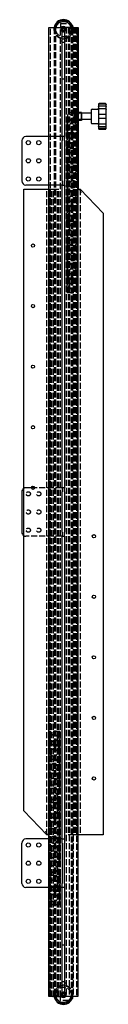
# Model space of a CAD drawing. Header units: millimetres. Extents: x -52 to 53, y -10 to 1210.
import ezdxf

# ---------------------------------------------------------------- set-up
doc = ezdxf.new("R2010")
doc.units = ezdxf.units.MM
doc.header["$LTSCALE"] = 50
doc.linetypes.add('ALLCAD_Strich', pattern=[0.2, 0.15, -0.05])
doc.layers.add('BESCH_KONT_sich_schn_grun_2d', color=10, linetype='Continuous')

msp = doc.modelspace()

# ---------------------------------------------------------------- linework, layer by layer
at = {"layer": 'BESCH_KONT_sich_schn_grun_2d', "linetype": 'Continuous'}
for p, q in [((-18, 1200), (-8, 1200)), ((-18, 5), (-18, 1200)), ((-8, 1200), (-3.5, 1200)), ((-3.5, 1200), (-1.5, 1200)), ((-1.5, 1065), (-1.5, 1200)), ((-1.5, 1196.5), (1.5, 1196.5)), ((1.5, 1200), (1.5, 1065)), ((3.5, 1200), (1.5, 1200)), ((8, 1200), (3.5, 1200)), ((13, 1200), (8, 1200)), ((13, 1200), (14.8, 1200)), ((14.8, 1200), (15.8, 1200)), ((15.8, 1200), (16, 1200)), ((16, 1200), (17.5, 1200)), ((17.5, 1200), (17.5, 1197.2)), ((17.5, 1200), (18.2, 1200)), ((18.2, 1200), (18.2, 1000)), ((18, 1195), (18, 0)), ((-1.5, 1136.3), (1.5, 1136.3)), ((34.4, 1098), (34.4, 1090)), ((35.4, 1099), (42.4, 1099)), ((43.4, 1104.7), (43.4, 1102.4)), ((43.4, 1102.4), (43.4, 1098.4)), ((43.4, 1098.4), (43.4, 1092.9)), ((51.9, 1105.8), (44.4, 1105.8)), ((44.4, 1103), (51.9, 1103)), ((51.9, 1099.3), (44.4, 1099.3)), ((52.9, 1102.4), (52.9, 1104.7)), ((52.9, 1098.4), (52.9, 1102.4)), ((52.9, 1092.9), (52.9, 1098.4)), ((22.2, 1095), (18.2, 1095)), ((22.2, 1095), (22.2, 1085)), ((22.4, 1094.8), (22.2, 1095)), ((22.4, 1085.2), (22.4, 1094.8)), ((34.4, 1094), (22.4, 1094)), ((34.4, 1086), (22.4, 1086)), ((34.4, 1090), (34.4, 1082)), ((43.4, 1092.9), (43.4, 1087.1)), ((43.4, 1087.1), (43.4, 1081.6)), ((44.4, 1092.7), (51.9, 1092.7)), ((51.9, 1087.3), (44.4, 1087.3)), ((52.9, 1087.1), (52.9, 1092.9)), ((52.9, 1081.6), (52.9, 1087.1)), ((18, 1083.5), (18, 1072.5)), ((22.2, 1085), (18.2, 1085)), ((22.4, 1085.2), (22.2, 1085)), ((35.4, 1081), (42.4, 1081)), ((43.4, 1081.6), (43.4, 1077.6)), ((43.4, 1077.6), (43.4, 1075.3)), ((44.4, 1080.7), (51.9, 1080.7)), ((51.9, 1077), (44.4, 1077)), ((44.4, 1074.2), (51.9, 1074.2)), ((52.9, 1077.6), (52.9, 1081.6)), ((52.9, 1075.3), (52.9, 1077.6)), ((-18, 1065), (-46.5, 1065)), ((-1.5, 1065), (-1.5, 1060)), ((1.5, 1065), (-1.5, 1065)), ((1.5, 1060), (1.5, 1065)), ((18, 1065.5), (18, 1054.5)), ((-51.5, 1060), (-51.5, 1010)), ((-1.5, 1010), (-1.5, 1060)), ((1.5, 1060), (1.5, 1010)), ((18, 1047.5), (18, 1036.5)), ((18, 1029.5), (18, 1018.5)), ((-49.2, 233.5), (-49.2, 1000)), ((-49.2, 1000), (-21.7, 1000)), ((-18, 1005), (-46.5, 1005)), ((-21.7, 1000), (-18.2, 1000)), ((-18.2, 1000), (-18, 1000)), ((-18.2, 1000), (-18.2, 200)), ((-1.5, 1010), (-1.5, 1005)), ((-1.5, 630), (-1.5, 1005)), ((-1.5, 1005), (1.5, 1005)), ((1.5, 1005), (1.5, 1010)), ((1.5, 1005), (1.5, 630)), ((18, 1011.5), (18, 1000.5)), ((18.2, 1000), (19.7, 1000)), ((18.2, 200), (18.2, 1000)), ((19.7, 1000), (20.7, 1000)), ((20.7, 1000), (49.2, 970)), ((18, 993.5), (18, 982.5)), ((18, 975.5), (18, 964.5)), ((49.2, 970), (49.2, 966.5)), ((49.2, 966.5), (49.2, 200)), ((18, 957.5), (18, 946.5)), ((18, 939.5), (18, 928.5)), ((18, 921.5), (18, 910.5)), ((18, 903.5), (18, 892.5)), ((18, 885.5), (18, 874.5)), ((-51.5, 625), (-51.5, 575)), ((-35.7, 630), (-39.7, 630)), ((-1.5, 630), (-1.5, 625)), ((1.5, 630), (-1.5, 630)), ((-1.5, 575), (-1.5, 625)), ((1.5, 625), (1.5, 630)), ((1.5, 625), (1.5, 575)), ((-1.5, 575), (-1.5, 570)), ((1.5, 570), (1.5, 575)), ((-1.5, 195), (-1.5, 570)), ((-1.5, 570), (1.5, 570)), ((1.5, 570), (1.5, 195)), ((-18, 314.5), (-18, 325.5)), ((-18, 296.5), (-18, 307.5)), ((-18, 278.5), (-18, 289.5)), ((-18, 260.5), (-18, 271.5)), ((-18, 242.5), (-18, 253.5)), ((-49.2, 230), (-49.2, 233.5)), ((-18, 224.5), (-18, 235.5)), ((-20.7, 200), (-49.2, 230)), ((-18, 206.5), (-18, 217.5)), ((-19.7, 200), (-20.7, 200)), ((-18.2, 200), (-19.7, 200)), ((-18.2, 0), (-18.2, 200)), ((-18, 188.5), (-18, 199.5)), ((18.2, 200), (18, 200)), ((21.7, 200), (18.2, 200)), ((49.2, 200), (21.7, 200)), ((-51.5, 140), (-51.5, 190)), ((-18.2, 195), (-46.5, 195)), ((-1.5, 195), (1.5, 195)), ((-1.5, 190), (-1.5, 195)), ((-1.5, 190), (-1.5, 140)), ((1.5, 195), (1.5, 190)), ((1.5, 140), (1.5, 190)), ((-18, 170.5), (-18, 181.5)), ((-18, 152.5), (-18, 163.5)), ((-18.2, 135), (-46.5, 135)), ((-18, 134.5), (-18, 145.5)), ((-1.5, 135), (-1.5, 140)), ((-1.5, 0), (-1.5, 135)), ((1.5, 135), (-1.5, 135)), ((1.5, 140), (1.5, 135)), ((1.5, 135), (1.5, 0)), ((-18, 116.5), (-18, 127.5)), ((1.5, 63.7), (-1.5, 63.7)), ((-17.5, 0), (-18.2, 0)), ((-17.5, 0), (-17.5, 2.8)), ((-16, 0), (-17.5, 0)), ((-15.8, 0), (-16, 0)), ((-14.8, 0), (-15.8, 0)), ((-13, 0), (-14.8, 0)), ((-13, 0), (-8, 0)), ((-8, 0), (-3.5, 0)), ((-3.5, 0), (-1.5, 0)), ((1.5, 3.5), (-1.5, 3.5)), ((3.5, 0), (1.5, 0)), ((8, 0), (3.5, 0)), ((18, 0), (8, 0))]:
    msp.add_line(p, q, dxfattribs=at)
at = {"layer": 'BESCH_KONT_sich_schn_grun_2d', "linetype": 'ALLCAD_Strich'}
for p, q in [((-16, 1), (-16, 1200)), ((-11.1, 1198), (-9.6, 1198)), ((-9.6, 1198), (-11.1, 1198)), ((-11.1, 2), (-11.1, 1198)), ((-9.6, 2), (-9.6, 1198)), ((-3.5, 1205), (-3.5, 1200)), ((-3.5, 1205), (6.9, 1205)), ((-3.5, 0), (-3.5, 1200)), ((-1.5, 1200), (1.5, 1200)), ((3.5, 1200), (3.5, 0)), ((5.7, 1200), (5.7, 200)), ((6.9, 1200), (6.9, 0)), ((7.5, 1200), (7.5, 200)), ((9.6, 1198), (11.1, 1198)), ((9.6, 1198), (11.1, 1198)), ((9.6, 1198), (9.6, 2)), ((11.1, 1198), (11.1, 2)), ((11.9, 1200), (11.9, 0)), ((12.5, 1200), (12.5, 200)), ((14.2, 1200), (14.2, 200)), ((15.8, 1200), (15.8, 200)), ((16, 1199), (16, 0)), ((16.4, 1200), (16.4, 200)), ((17.5, 1197.2), (17.5, 200)), ((-1.5, 1183), (-3.5, 1183)), ((3.5, 1183), (1.5, 1183)), ((1.5, 1181.5), (-1.5, 1181.5)), ((51.9, 1105), (44.4, 1105)), ((4.2, 1086), (4.2, 1086.1)), ((4.2, 1086.1), (5, 1086.1)), ((4.2, 1086), (4.2, 1070)), ((5.3, 1086), (4.2, 1086)), ((5.1, 1086.1), (5, 1086.1)), ((5, 1086.1), (5, 1086)), ((5, 1086), (5, 1070)), ((5.8, 1086.1), (5.1, 1086.1)), ((5.1, 871.9), (5.1, 1086.1)), ((15.5, 1086), (5.3, 1086)), ((5.4, 1085), (5.4, 1095)), ((5.4, 1095), (14.4, 1095)), ((5.4, 1093.4), (6.8, 1093.4)), ((5.4, 1086.6), (22.2, 1086.6)), ((5.8, 871.9), (5.8, 1086.1)), ((6.8, 1093.4), (6.8, 1095)), ((12, 1093.4), (12, 1095)), ((12, 1093.4), (22.2, 1093.4)), ((14.4, 1090), (14.4, 1095)), ((18.2, 1095), (14.4, 1095)), ((14.4, 1085), (14.4, 1090)), ((15.6, 1086), (15.5, 1086)), ((16.4, 1095), (18, 1095)), ((17.4, 1093), (18.4, 1094)), ((17.4, 1087), (17.4, 1093)), ((17.4, 1087), (18.4, 1086)), ((18, 1095), (18.2, 1095.2)), ((18, 1095), (18, 1091.7)), ((18, 1088.3), (18, 1085)), ((18.4, 1086), (18.4, 1094)), ((22.4, 1094), (18.4, 1094)), ((22.4, 1086), (18.4, 1086)), ((22.2, 1093.4), (22.4, 1093.6)), ((22.2, 1086.6), (22.4, 1086.4)), ((14.4, 1085), (5.4, 1085)), ((12, 1082.5), (11.9, 1082.5)), ((12, 1073.5), (11.9, 1073.5)), ((18.2, 1085), (14.4, 1085)), ((16.4, 1085), (18, 1085)), ((18, 1085), (18.2, 1084.8)), ((18, 1083.5), (18, 1072.5)), ((51.9, 1075), (44.4, 1075)), ((-2.5, 1065), (-18, 1065)), ((-1.5, 1065), (-2.5, 1065)), ((4.2, 1068), (4.2, 1070)), ((4.2, 1070), (5.3, 1070)), ((4.2, 1068), (4.2, 1052)), ((5.3, 1068), (4.2, 1068)), ((5, 1070), (5, 1068)), ((5, 1068), (5, 1052)), ((5.3, 1070), (15.5, 1070)), ((15.5, 1068), (5.3, 1068)), ((12, 1064.5), (11.9, 1064.5)), ((15.5, 1070), (15.6, 1070)), ((15.6, 1068), (15.5, 1068)), ((18, 1065.5), (18, 1054.5)), ((4.2, 1050), (4.2, 1052)), ((4.2, 1052), (5.3, 1052)), ((4.2, 1050), (4.2, 1034)), ((5.3, 1050), (4.2, 1050)), ((5, 1052), (5, 1050)), ((5, 1050), (5, 1034)), ((5.3, 1052), (15.5, 1052)), ((15.5, 1050), (5.3, 1050)), ((12, 1055.5), (11.9, 1055.5)), ((15.5, 1052), (15.6, 1052)), ((15.6, 1050), (15.5, 1050)), ((12, 1046.5), (11.9, 1046.5)), ((12, 1037.5), (11.9, 1037.5)), ((18, 1047.5), (18, 1036.5)), ((4.2, 1032), (4.2, 1034)), ((4.2, 1034), (5.3, 1034)), ((4.2, 1032), (4.2, 1016)), ((5.3, 1032), (4.2, 1032)), ((5, 1030.5), (4.2, 1030.5)), ((5, 1034), (5, 1032)), ((5, 1032), (5, 1016)), ((5.2, 1030.5), (5, 1030.5)), ((6.5, 1030.5), (5.2, 1030.5)), ((5.3, 1034), (15.5, 1034)), ((15.5, 1032), (5.3, 1032)), ((6.3, 1030.5), (6.3, 891.5)), ((6.3, 1028.1), (7.1, 1028.1)), ((7.1, 1030.5), (6.5, 1030.5)), ((7.1, 1030.5), (7.1, 891.5)), ((12, 1028.5), (11.9, 1028.5)), ((15.5, 1034), (15.6, 1034)), ((15.6, 1032), (15.5, 1032)), ((18, 1029.5), (18, 1018.5)), ((4.2, 1014), (4.2, 1016)), ((4.2, 1016), (5.3, 1016)), ((4.2, 1014), (4.2, 998)), ((5.3, 1014), (4.2, 1014)), ((5, 1016), (5, 1014)), ((5, 1014), (5, 998)), ((5.3, 1016), (15.5, 1016)), ((15.5, 1014), (5.3, 1014)), ((6.3, 1023.5), (7.1, 1023.5)), ((6.3, 1017.5), (7.1, 1017.5)), ((6.3, 1016.8), (7.1, 1016.8)), ((6.3, 1014.5), (7.1, 1014.5)), ((12, 1019.5), (11.9, 1019.5)), ((15.5, 1016), (15.6, 1016)), ((15.6, 1014), (15.5, 1014)), ((-20.7, 200), (-20.7, 1000)), ((-2.5, 1005), (-18, 1005)), ((-18, 1000), (-17.5, 1000)), ((-17.5, 1000), (-16, 1000)), ((-17.5, 2.8), (-17.5, 1000)), ((-16.5, 0), (-16.5, 1000)), ((-16, 1000), (-15.8, 1000)), ((-15.8, 1000), (-14.8, 1000)), ((-15.8, 0), (-15.8, 1000)), ((-14.8, 1000), (-9.4, 1000)), ((-14.2, 0), (-14.2, 1000)), ((-12.5, 0), (-12.5, 1000)), ((-9.4, 1000), (-8.3, 1000)), ((-8.3, 1000), (-7.7, 1000)), ((-7.7, 1000), (-5.7, 1000)), ((-7.5, 0), (-7.5, 1000)), ((-5.7, 0), (-5.7, 1000)), ((-2.5, 1005), (-1.5, 1005)), ((6.3, 1008.4), (7.1, 1008.4)), ((7.1, 1003.6), (6.3, 1003.6)), ((12, 1010.5), (11.9, 1010.5)), ((12, 1001.5), (11.9, 1001.5)), ((18, 1011.5), (18, 1000.5)), ((20.7, 1000), (20.7, 200)), ((4.2, 996), (4.2, 998)), ((4.2, 998), (5.3, 998)), ((4.2, 996), (4.2, 980)), ((5.3, 996), (4.2, 996)), ((5, 998), (5, 996)), ((5, 996), (5, 980)), ((5.3, 998), (15.5, 998)), ((15.5, 996), (5.3, 996)), ((6.3, 990.4), (7.1, 990.4)), ((12, 992.5), (11.9, 992.5)), ((15.5, 998), (15.6, 998)), ((15.6, 996), (15.5, 996)), ((18, 993.5), (18, 982.5)), ((4.2, 978), (4.2, 980)), ((4.2, 980), (5.3, 980)), ((4.2, 978), (4.2, 962)), ((5.3, 978), (4.2, 978)), ((5, 980), (5, 978)), ((5, 978), (5, 962)), ((5.3, 980), (15.5, 980)), ((15.5, 978), (5.3, 978)), ((7.1, 985.6), (6.3, 985.6)), ((12, 983.5), (11.9, 983.5)), ((15.5, 980), (15.6, 980)), ((15.6, 978), (15.5, 978)), ((6.3, 972.4), (7.1, 972.4)), ((7.1, 967.6), (6.3, 967.6)), ((12, 974.5), (11.9, 974.5)), ((12, 965.5), (11.9, 965.5)), ((18, 975.5), (18, 964.5)), ((4.2, 960), (4.2, 962)), ((4.2, 962), (5.3, 962)), ((4.2, 960), (4.2, 944)), ((5.3, 960), (4.2, 960)), ((5, 962), (5, 960)), ((5, 960), (5, 944)), ((5.3, 962), (15.5, 962)), ((15.5, 960), (5.3, 960)), ((6.3, 954.4), (7.1, 954.4)), ((12, 956.5), (11.9, 956.5)), ((15.5, 962), (15.6, 962)), ((15.6, 960), (15.5, 960)), ((18, 957.5), (18, 946.5)), ((4.2, 942), (4.2, 944)), ((4.2, 944), (5.3, 944)), ((4.2, 942), (4.2, 926)), ((5.3, 942), (4.2, 942)), ((5, 944), (5, 942)), ((5, 942), (5, 926)), ((5.3, 944), (15.5, 944)), ((15.5, 942), (5.3, 942)), ((7.1, 949.6), (6.3, 949.6)), ((12, 947.5), (11.9, 947.5)), ((15.5, 944), (15.6, 944)), ((15.6, 942), (15.5, 942)), ((18, 939.5), (18, 928.5)), ((6.3, 936.4), (7.1, 936.4)), ((7.1, 931.6), (6.3, 931.6)), ((12, 938.5), (11.9, 938.5)), ((12, 929.5), (11.9, 929.5)), ((4.2, 924), (4.2, 926)), ((4.2, 926), (5.3, 926)), ((4.2, 924), (4.2, 908)), ((5.3, 924), (4.2, 924)), ((5, 926), (5, 924)), ((5, 924), (5, 908)), ((5.3, 926), (15.5, 926)), ((15.5, 924), (5.3, 924)), ((6.3, 918.4), (7.1, 918.4)), ((12, 920.5), (11.9, 920.5)), ((15.5, 926), (15.6, 926)), ((15.6, 924), (15.5, 924)), ((18, 921.5), (18, 910.5)), ((4.2, 906), (4.2, 908)), ((4.2, 908), (5.3, 908)), ((4.2, 906), (4.2, 890)), ((5.3, 906), (4.2, 906)), ((5, 908), (5, 906)), ((5, 906), (5, 890)), ((5.3, 908), (15.5, 908)), ((15.5, 906), (5.3, 906)), ((7.1, 913.6), (6.3, 913.6)), ((6.3, 907.5), (7.1, 907.5)), ((6.3, 905.2), (7.1, 905.2)), ((6.3, 904.5), (7.1, 904.5)), ((12, 911.5), (11.9, 911.5)), ((12, 902.5), (11.9, 902.5)), ((15.5, 908), (15.6, 908)), ((15.6, 906), (15.5, 906)), ((18, 903.5), (18, 892.5)), ((4.2, 891.5), (5, 891.5)), ((5, 891.5), (5.2, 891.5)), ((5.2, 891.5), (6.5, 891.5)), ((6.3, 898.5), (7.1, 898.5)), ((6.3, 893.9), (7.1, 893.9)), ((6.5, 891.5), (7.1, 891.5)), ((12, 893.5), (11.9, 893.5)), ((4.2, 888), (4.2, 890)), ((4.2, 890), (5.3, 890)), ((4.2, 888), (4.2, 872)), ((5.3, 888), (4.2, 888)), ((5, 890), (5, 888)), ((5, 888), (5, 872)), ((5.3, 890), (15.5, 890)), ((15.5, 888), (5.3, 888)), ((12, 884.5), (11.9, 884.5)), ((15.5, 890), (15.6, 890)), ((15.6, 888), (15.5, 888)), ((18, 885.5), (18, 874.5)), ((4.2, 871.9), (4.2, 872)), ((4.2, 872), (5.3, 872)), ((5, 871.9), (4.2, 871.9)), ((5, 872), (5, 871.9)), ((5, 871.9), (5.1, 871.9)), ((5.1, 871.9), (5.8, 871.9)), ((5.3, 872), (15.5, 872)), ((12, 875.5), (11.9, 875.5)), ((15.5, 872), (15.6, 872)), ((-39.7, 630), (-46.5, 630)), ((-2.5, 630), (-35.7, 630)), ((-1.5, 630), (-2.5, 630)), ((-2.5, 570), (-46.5, 570)), ((-2.5, 570), (-1.5, 570)), ((-18, 314.5), (-18, 325.5)), ((-15.5, 328), (-15.6, 328)), ((-5.3, 328), (-15.5, 328)), ((-12, 324.5), (-11.9, 324.5)), ((-5.1, 328.1), (-5.8, 328.1)), ((-5.8, 328.1), (-5.8, 113.9)), ((-4.2, 328), (-5.3, 328)), ((-5, 328.1), (-5.1, 328.1)), ((-5.1, 328.1), (-5.1, 113.9)), ((-5, 328), (-5, 328.1)), ((-5, 328.1), (-4.2, 328.1)), ((-5, 312), (-5, 328)), ((-4.2, 328.1), (-4.2, 328)), ((-4.2, 312), (-4.2, 328)), ((-18, 296.5), (-18, 307.5)), ((-15.6, 312), (-15.5, 312)), ((-15.5, 310), (-15.6, 310)), ((-15.5, 312), (-5.3, 312)), ((-5.3, 310), (-15.5, 310)), ((-12, 315.5), (-11.9, 315.5)), ((-12, 306.5), (-11.9, 306.5)), ((-7.1, 169.5), (-7.1, 308.5)), ((-6.5, 308.5), (-7.1, 308.5)), ((-6.3, 306.1), (-7.1, 306.1)), ((-5.2, 308.5), (-6.5, 308.5)), ((-6.3, 169.5), (-6.3, 308.5)), ((-5.3, 312), (-4.2, 312)), ((-4.2, 310), (-5.3, 310)), ((-5, 308.5), (-5.2, 308.5)), ((-5, 310), (-5, 312)), ((-5, 294), (-5, 310)), ((-4.2, 308.5), (-5, 308.5)), ((-4.2, 312), (-4.2, 310)), ((-4.2, 294), (-4.2, 310)), ((-15.6, 294), (-15.5, 294)), ((-15.5, 294), (-5.3, 294)), ((-12, 297.5), (-11.9, 297.5)), ((-6.3, 301.5), (-7.1, 301.5)), ((-6.3, 295.5), (-7.1, 295.5)), ((-6.3, 294.8), (-7.1, 294.8)), ((-5.3, 294), (-4.2, 294)), ((-5, 292), (-5, 294)), ((-4.2, 294), (-4.2, 292)), ((-18, 278.5), (-18, 289.5)), ((-15.5, 292), (-15.6, 292)), ((-5.3, 292), (-15.5, 292)), ((-12, 288.5), (-11.9, 288.5)), ((-6.3, 292.5), (-7.1, 292.5)), ((-7.1, 286.4), (-6.3, 286.4)), ((-6.3, 281.6), (-7.1, 281.6)), ((-4.2, 292), (-5.3, 292)), ((-5, 276), (-5, 292)), ((-4.2, 276), (-4.2, 292)), ((-18, 260.5), (-18, 271.5)), ((-15.6, 276), (-15.5, 276)), ((-15.5, 274), (-15.6, 274)), ((-15.5, 276), (-5.3, 276)), ((-5.3, 274), (-15.5, 274)), ((-12, 279.5), (-11.9, 279.5)), ((-12, 270.5), (-11.9, 270.5)), ((-7.1, 268.4), (-6.3, 268.4)), ((-5.3, 276), (-4.2, 276)), ((-4.2, 274), (-5.3, 274)), ((-5, 274), (-5, 276)), ((-5, 258), (-5, 274)), ((-4.2, 276), (-4.2, 274)), ((-4.2, 258), (-4.2, 274)), ((-15.6, 258), (-15.5, 258)), ((-15.5, 258), (-5.3, 258)), ((-12, 261.5), (-11.9, 261.5)), ((-6.3, 263.6), (-7.1, 263.6)), ((-5.3, 258), (-4.2, 258)), ((-5, 256), (-5, 258)), ((-4.2, 258), (-4.2, 256)), ((-18, 242.5), (-18, 253.5)), ((-15.5, 256), (-15.6, 256)), ((-5.3, 256), (-15.5, 256)), ((-12, 252.5), (-11.9, 252.5)), ((-7.1, 250.4), (-6.3, 250.4)), ((-6.3, 245.6), (-7.1, 245.6)), ((-4.2, 256), (-5.3, 256)), ((-5, 240), (-5, 256)), ((-4.2, 240), (-4.2, 256)), ((-18, 224.5), (-18, 235.5)), ((-15.6, 240), (-15.5, 240)), ((-15.5, 238), (-15.6, 238)), ((-15.5, 240), (-5.3, 240)), ((-5.3, 238), (-15.5, 238)), ((-12, 243.5), (-11.9, 243.5)), ((-12, 234.5), (-11.9, 234.5)), ((-7.1, 232.4), (-6.3, 232.4)), ((-5.3, 240), (-4.2, 240)), ((-4.2, 238), (-5.3, 238)), ((-5, 238), (-5, 240)), ((-5, 222), (-5, 238)), ((-4.2, 240), (-4.2, 238)), ((-4.2, 222), (-4.2, 238)), ((-15.6, 222), (-15.5, 222)), ((-15.5, 220), (-15.6, 220)), ((-15.5, 222), (-5.3, 222)), ((-5.3, 220), (-15.5, 220)), ((-12, 225.5), (-11.9, 225.5)), ((-6.3, 227.6), (-7.1, 227.6)), ((-5.3, 222), (-4.2, 222)), ((-4.2, 220), (-5.3, 220)), ((-5, 220), (-5, 222)), ((-5, 204), (-5, 220)), ((-4.2, 222), (-4.2, 220)), ((-4.2, 204), (-4.2, 220)), ((-18, 206.5), (-18, 217.5)), ((-12, 216.5), (-11.9, 216.5)), ((-12, 207.5), (-11.9, 207.5)), ((-7.1, 214.4), (-6.3, 214.4)), ((-6.3, 209.6), (-7.1, 209.6)), ((-18, 188.5), (-18, 199.5)), ((-15.6, 204), (-15.5, 204)), ((-15.5, 202), (-15.6, 202)), ((-15.5, 204), (-5.3, 204)), ((-5.3, 202), (-15.5, 202)), ((-12, 198.5), (-11.9, 198.5)), ((-7.1, 196.4), (-6.3, 196.4)), ((-5.3, 204), (-4.2, 204)), ((-4.2, 202), (-5.3, 202)), ((-5, 202), (-5, 204)), ((-5, 186), (-5, 202)), ((-4.2, 204), (-4.2, 202)), ((-4.2, 186), (-4.2, 202)), ((7.7, 200), (5.7, 200)), ((8.3, 200), (7.7, 200)), ((9.4, 200), (8.3, 200)), ((14.8, 200), (9.4, 200)), ((15.8, 200), (14.8, 200)), ((16, 200), (15.8, 200)), ((17.5, 200), (16, 200)), ((18, 200), (17.5, 200)), ((-2.5, 195), (-18.2, 195)), ((-15.6, 186), (-15.5, 186)), ((-15.5, 184), (-15.6, 184)), ((-15.5, 186), (-5.3, 186)), ((-5.3, 184), (-15.5, 184)), ((-12, 189.5), (-11.9, 189.5)), ((-6.3, 191.6), (-7.1, 191.6)), ((-6.3, 185.5), (-7.1, 185.5)), ((-6.3, 183.2), (-7.1, 183.2)), ((-5.3, 186), (-4.2, 186)), ((-4.2, 184), (-5.3, 184)), ((-5, 184), (-5, 186)), ((-5, 168), (-5, 184)), ((-4.2, 186), (-4.2, 184)), ((-4.2, 168), (-4.2, 184)), ((-2.5, 195), (-1.5, 195)), ((-18, 170.5), (-18, 181.5)), ((-12, 180.5), (-11.9, 180.5)), ((-12, 171.5), (-11.9, 171.5)), ((-6.3, 182.5), (-7.1, 182.5)), ((-6.3, 176.5), (-7.1, 176.5)), ((-6.3, 171.9), (-7.1, 171.9)), ((-18, 152.5), (-18, 163.5)), ((-15.6, 168), (-15.5, 168)), ((-15.5, 166), (-15.6, 166)), ((-15.5, 168), (-5.3, 168)), ((-5.3, 166), (-15.5, 166)), ((-12, 162.5), (-11.9, 162.5)), ((-7.1, 169.5), (-6.5, 169.5)), ((-6.5, 169.5), (-5.2, 169.5)), ((-5.3, 168), (-4.2, 168)), ((-4.2, 166), (-5.3, 166)), ((-5.2, 169.5), (-5, 169.5)), ((-5, 169.5), (-4.2, 169.5)), ((-5, 166), (-5, 168)), ((-5, 150), (-5, 166)), ((-4.2, 168), (-4.2, 166)), ((-4.2, 150), (-4.2, 166)), ((-15.6, 150), (-15.5, 150)), ((-15.5, 148), (-15.6, 148)), ((-15.5, 150), (-5.3, 150)), ((-5.3, 148), (-15.5, 148)), ((-12, 153.5), (-11.9, 153.5)), ((-5.3, 150), (-4.2, 150)), ((-4.2, 148), (-5.3, 148)), ((-5, 148), (-5, 150)), ((-5, 132), (-5, 148)), ((-4.2, 150), (-4.2, 148)), ((-4.2, 132), (-4.2, 148)), ((-2.5, 135), (-18.2, 135)), ((-18, 134.5), (-18, 145.5)), ((-12, 144.5), (-11.9, 144.5)), ((-12, 135.5), (-11.9, 135.5)), ((-1.5, 135), (-2.5, 135)), ((-18, 116.5), (-18, 127.5)), ((-15.6, 132), (-15.5, 132)), ((-15.5, 130), (-15.6, 130)), ((-15.5, 132), (-5.3, 132)), ((-5.3, 130), (-15.5, 130)), ((-12, 126.5), (-11.9, 126.5)), ((-5.3, 132), (-4.2, 132)), ((-4.2, 130), (-5.3, 130)), ((-5, 130), (-5, 132)), ((-5, 114), (-5, 130)), ((-4.2, 132), (-4.2, 130)), ((-4.2, 114), (-4.2, 130)), ((-15.6, 114), (-15.5, 114)), ((-15.5, 114), (-5.3, 114)), ((-12, 117.5), (-11.9, 117.5)), ((-5.8, 113.9), (-5.1, 113.9)), ((-5.3, 114), (-4.2, 114)), ((-5.1, 113.9), (-5, 113.9)), ((-5, 113.9), (-5, 114)), ((-4.2, 113.9), (-5, 113.9)), ((-4.2, 114), (-4.2, 113.9)), ((-3.5, 17), (-1.5, 17)), ((-1.5, 18.5), (1.5, 18.5)), ((1.5, 17), (3.5, 17)), ((-9.6, 2), (-11.1, 2)), ((-9.6, 2), (-11.1, 2)), ((-3.5, -5), (-3.5, 0)), ((1.5, 0), (-1.5, 0)), ((9.6, 2), (11.1, 2)), ((11.1, 2), (9.6, 2)), ((6.9, -5), (-3.5, -5))]:
    msp.add_line(p, q, dxfattribs=at)
for centre, radius in [((0, 1198), 9.5), ((11.9, 1078), 4.5), ((11.9, 1060), 4.5), ((11.9, 1042), 4.5), ((11.9, 1024), 4.5), ((11.9, 1006), 4.5), ((11.9, 988), 4.5), ((11.9, 970), 4.5), ((11.9, 952), 4.5), ((11.9, 934), 4.5), ((11.9, 916), 4.5), ((11.9, 898), 4.5), ((11.9, 880), 4.5), ((-43.5, 622.5), 2.6), ((-30.5, 622.5), 2.6), ((-43.5, 600), 2.6), ((-30.5, 600), 2.6), ((-43.5, 577.5), 2.6), ((-30.5, 577.5), 2.6), ((-11.9, 320), 4.5), ((-11.9, 302), 4.5), ((-11.9, 284), 4.5), ((-11.9, 266), 4.5), ((-11.9, 248), 4.5), ((-11.9, 230), 4.5), ((-11.9, 212), 4.5), ((-11.9, 194), 4.5), ((-11.9, 176), 4.5), ((-11.9, 158), 4.5), ((-11.9, 140), 4.5), ((-11.9, 122), 4.5), ((0, 2), 9.5)]:
    msp.add_circle(centre, radius, dxfattribs=at)
at = {"layer": 'BESCH_KONT_sich_schn_grun_2d', "linetype": 'Continuous'}
for centre, radius in [((0, 1198), 1.5), ((0, 1198), 1.3), ((-43.5, 1057.5), 2.6), ((-30.5, 1057.5), 2.6), ((-43.5, 1035), 2.6), ((-30.5, 1035), 2.6), ((-43.5, 1012.5), 2.6), ((-30.5, 1012.5), 2.6), ((-37.7, 930), 2), ((-37.7, 855), 2), ((-37.7, 780), 2), ((-37.7, 705), 2), ((-37.7, 630), 2), ((37.7, 570), 2), ((37.7, 495), 2), ((37.7, 420), 2), ((37.7, 345), 2), ((37.7, 270), 2), ((-43.5, 187.5), 2.6), ((-30.5, 187.5), 2.6), ((-43.5, 165), 2.6), ((-30.5, 165), 2.6), ((-43.5, 142.5), 2.6), ((-30.5, 142.5), 2.6), ((0, 2), 1.5), ((0, 2), 1.3)]:
    msp.add_circle(centre, radius, dxfattribs=at)
for centre, radius, start, end in [((0, 1198), 11.8, 9.8002, 170.1998), ((0, 1198), 11.2, 10.2403, 169.7597), ((0, 1198), 3.3, 37.3052, 142.6948), ((0, 1198), 3, 41.8103, 138.1897), ((0, 1198), 2.8, 45.5847, 134.4153), ((6.9, 1200), 5, 0, 47.3598), ((35.4, 1098), 1, 90, 180), ((42.4, 1100), 1, 270, 0), ((35.4, 1082), 1, 180, 270), ((42.4, 1080), 1, 0, 90), ((-46.5, 1060), 5, 90, 180), ((-46.5, 1010), 5, 180, 270), ((-46.5, 625), 5, 122.6836, 180), ((-46.5, 575), 5, 180, 237.3164), ((-46.5, 190), 5, 90, 180), ((-46.5, 140), 5, 180, 270), ((0, 2), 11.8, 189.8002, 350.1998), ((0, 2), 3.3, 217.3052, 322.6948), ((6.9, 0), 5, 312.6402, 0), ((0, 2), 11.2, 190.2403, 349.7597), ((0, 2), 3, 221.8103, 318.1897), ((0, 2), 2.8, 225.5847, 314.4153)]:
    msp.add_arc(centre, radius, start, end, dxfattribs=at)
at = {"layer": 'BESCH_KONT_sich_schn_grun_2d', "linetype": 'ALLCAD_Strich'}
for centre, radius, start, end in [((0, 1198), 11.1, 0, 180), ((0, 1198), 9.6, 0, 180), ((0, 1198), 11.8, 170.1998, 0), ((0, 1198), 11.2, 169.7597, 0), ((0, 1198), 3.3, 142.6948, 0), ((0, 1198), 3, 138.1897, 0), ((0, 1198), 2.8, 134.4153, 0), ((0, 1198), 2.8, 0, 45.5847), ((0, 1198), 3, 0, 41.8103), ((0, 1198), 3.3, 0, 37.3052), ((6.9, 1200), 5, 47.3598, 90), ((0, 1198), 11.2, 0, 10.2403), ((0, 1198), 11.8, 0, 9.8002), ((44.4, 1104), 1, 90, 180), ((51.9, 1104), 1, 0, 90), ((44.4, 1076), 1, 180, 270), ((51.9, 1076), 1, 270, 0), ((-46.5, 625), 5, 90, 122.6836), ((-46.5, 575), 5, 237.3164, 270), ((0, 2), 11.8, 350.1998, 180), ((0, 2), 11.2, 349.7597, 180), ((0, 2), 11.8, 180, 189.8002), ((0, 2), 11.2, 180, 190.2403), ((0, 2), 11.1, 180, 0), ((0, 2), 9.6, 180, 0), ((0, 2), 3.3, 322.6948, 180), ((0, 2), 3.3, 180, 217.3052), ((0, 2), 3, 318.1897, 180), ((0, 2), 3, 180, 221.8103), ((0, 2), 2.8, 314.4153, 180), ((0, 2), 2.8, 180, 225.5847), ((6.9, 0), 5, 270, 312.6402)]:
    msp.add_arc(centre, radius, start, end, dxfattribs=at)
for centre, major_axis, ratio, start_param, end_param in [((21.8, 1090), (8.66, 0), 0.57735, 2.30725, 3.975936), ((15.5, 1083.5), (0, -2.5), 0.99194, 1.570796, 3.141593), ((15.6, 1083.5), (0, 2.5), 0.99194, 4.90325, 6.283185), ((25.3, 1090), (8.66, 0), 0.57735, 2.696579, 3.586606), ((15.5, 1072.5), (0, -2.5), 0.99194, 0, 1.570796), ((15.5, 1065.5), (0, -2.5), 0.99194, 1.570796, 3.141593), ((15.6, 1072.5), (0, 2.5), 0.99194, 3.141593, 4.521528), ((15.6, 1065.5), (0, 2.5), 0.99194, 4.90325, 6.283185), ((15.5, 1054.5), (0, -2.5), 0.99194, 0, 1.570796), ((15.5, 1047.5), (0, -2.5), 0.99194, 1.570796, 3.141593), ((15.6, 1054.5), (0, 2.5), 0.99194, 3.141593, 4.521528), ((15.6, 1047.5), (0, 2.5), 0.99194, 4.90325, 6.283185), ((15.5, 1036.5), (0, -2.5), 0.99194, 0, 1.570796), ((15.5, 1029.5), (0, -2.5), 0.99194, 1.570796, 3.141593), ((15.6, 1036.5), (0, 2.5), 0.99194, 3.141593, 4.521528), ((15.6, 1029.5), (0, 2.5), 0.99194, 4.90325, 6.283185), ((15.5, 1018.5), (0, -2.5), 0.99194, 0, 1.570796), ((15.5, 1011.5), (0, -2.5), 0.99194, 1.570796, 3.141593), ((15.6, 1018.5), (0, 2.5), 0.99194, 3.141593, 4.521528), ((15.6, 1011.5), (0, 2.5), 0.99194, 4.90325, 6.283185), ((15.5, 1000.5), (0, -2.5), 0.99194, 0, 1.570796), ((15.6, 1000.5), (0, 2.5), 0.99194, 3.141593, 4.521528), ((15.5, 993.5), (0, -2.5), 0.99194, 1.570796, 3.141593), ((15.6, 993.5), (0, 2.5), 0.99194, 4.90325, 6.283185), ((15.5, 982.5), (0, -2.5), 0.99194, 0, 1.570796), ((15.5, 975.5), (0, -2.5), 0.99194, 1.570796, 3.141593), ((15.6, 982.5), (0, -2.5), 0.99194, 0, 1.379936), ((15.6, 975.5), (0, 2.5), 0.99194, 4.90325, 6.283185), ((15.5, 964.5), (0, -2.5), 0.99194, 0, 1.570796), ((15.6, 964.5), (0, -2.5), 0.99194, 0, 1.379936), ((15.5, 957.5), (0, -2.5), 0.99194, 1.570796, 3.141593), ((15.6, 957.5), (0, 2.5), 0.99194, 4.90325, 6.283185), ((15.5, 946.5), (0, -2.5), 0.99194, 0, 1.570796), ((15.5, 939.5), (0, -2.5), 0.99194, 1.570796, 3.141593), ((15.6, 946.5), (0, -2.5), 0.99194, 0, 1.379936), ((15.6, 939.5), (0, 2.5), 0.99194, 4.90325, 6.283185), ((15.5, 928.5), (0, -2.5), 0.99194, 0, 1.570796), ((15.6, 928.5), (0, -2.5), 0.99194, 0, 1.379936), ((15.5, 921.5), (0, -2.5), 0.99194, 1.570796, 3.141593), ((15.6, 921.5), (0, 2.5), 0.99194, 4.90325, 6.283185), ((15.5, 910.5), (0, -2.5), 0.99194, 0, 1.570796), ((15.5, 903.5), (0, -2.5), 0.99194, 1.570796, 3.141593), ((15.6, 910.5), (0, -2.5), 0.99194, 0, 1.379936), ((15.6, 903.5), (0, 2.5), 0.99194, 4.90325, 6.283185), ((15.5, 892.5), (0, -2.5), 0.99194, 0, 1.570796), ((15.6, 892.5), (0, -2.5), 0.99194, 0, 1.379936), ((15.5, 885.5), (0, -2.5), 0.99194, 1.570796, 3.141593), ((15.6, 885.5), (0, 2.5), 0.99194, 4.90325, 6.283185), ((15.5, 874.5), (0, -2.5), 0.99194, 0, 1.570796), ((15.6, 874.5), (0, -2.5), 0.99194, 0, 1.379936), ((-15.6, 325.5), (0, 2.5), 0.99194, 0, 1.379936), ((-15.5, 325.5), (0, 2.5), 0.99194, 0, 1.570796), ((-15.6, 314.5), (0, -2.5), 0.99194, 4.90325, 6.283185), ((-15.6, 307.5), (0, 2.5), 0.99194, 0, 1.379936), ((-15.5, 314.5), (0, 2.5), 0.99194, 1.570796, 3.141593), ((-15.5, 307.5), (0, 2.5), 0.99194, 0, 1.570796), ((-15.6, 296.5), (0, -2.5), 0.99194, 4.90325, 6.283185), ((-15.5, 296.5), (0, 2.5), 0.99194, 1.570796, 3.141593), ((-15.6, 289.5), (0, 2.5), 0.99194, 0, 1.379936), ((-15.5, 289.5), (0, 2.5), 0.99194, 0, 1.570796), ((-15.6, 278.5), (0, -2.5), 0.99194, 4.90325, 6.283185), ((-15.6, 271.5), (0, 2.5), 0.99194, 0, 1.379936), ((-15.5, 278.5), (0, 2.5), 0.99194, 1.570796, 3.141593), ((-15.5, 271.5), (0, 2.5), 0.99194, 0, 1.570796), ((-15.6, 260.5), (0, -2.5), 0.99194, 4.90325, 6.283185), ((-15.5, 260.5), (0, 2.5), 0.99194, 1.570796, 3.141593), ((-15.6, 253.5), (0, 2.5), 0.99194, 0, 1.379936), ((-15.5, 253.5), (0, 2.5), 0.99194, 0, 1.570796), ((-15.6, 242.5), (0, -2.5), 0.99194, 4.90325, 6.283185), ((-15.6, 235.5), (0, 2.5), 0.99194, 0, 1.379936), ((-15.5, 242.5), (0, 2.5), 0.99194, 1.570796, 3.141593), ((-15.5, 235.5), (0, 2.5), 0.99194, 0, 1.570796), ((-15.6, 224.5), (0, -2.5), 0.99194, 4.90325, 6.283185), ((-15.6, 217.5), (0, 2.5), 0.99194, 0, 1.379936), ((-15.5, 224.5), (0, 2.5), 0.99194, 1.570796, 3.141593), ((-15.5, 217.5), (0, 2.5), 0.99194, 0, 1.570796), ((-15.6, 206.5), (0, -2.5), 0.99194, 4.90325, 6.283185), ((-15.6, 199.5), (0, -2.5), 0.99194, 3.141593, 4.521528), ((-15.5, 206.5), (0, 2.5), 0.99194, 1.570796, 3.141593), ((-15.5, 199.5), (0, 2.5), 0.99194, 0, 1.570796), ((-15.6, 188.5), (0, -2.5), 0.99194, 4.90325, 6.283185), ((-15.6, 181.5), (0, -2.5), 0.99194, 3.141593, 4.521528), ((-15.5, 188.5), (0, 2.5), 0.99194, 1.570796, 3.141593), ((-15.5, 181.5), (0, 2.5), 0.99194, 0, 1.570796), ((-15.6, 170.5), (0, -2.5), 0.99194, 4.90325, 6.283185), ((-15.6, 163.5), (0, -2.5), 0.99194, 3.141593, 4.521528), ((-15.5, 170.5), (0, 2.5), 0.99194, 1.570796, 3.141593), ((-15.5, 163.5), (0, 2.5), 0.99194, 0, 1.570796), ((-15.6, 152.5), (0, -2.5), 0.99194, 4.90325, 6.283185), ((-15.6, 145.5), (0, -2.5), 0.99194, 3.141593, 4.521528), ((-15.5, 152.5), (0, 2.5), 0.99194, 1.570796, 3.141593), ((-15.5, 145.5), (0, 2.5), 0.99194, 0, 1.570796), ((-15.5, 134.5), (0, 2.5), 0.99194, 1.570796, 3.141593), ((-15.6, 134.5), (0, -2.5), 0.99194, 4.90325, 6.283185), ((-15.6, 127.5), (0, -2.5), 0.99194, 3.141593, 4.521528), ((-15.5, 127.5), (0, 2.5), 0.99194, 0, 1.570796), ((-15.6, 116.5), (0, -2.5), 0.99194, 4.90325, 6.283185), ((-15.5, 116.5), (0, 2.5), 0.99194, 1.570796, 3.141593)]:
    msp.add_ellipse(centre, major_axis=major_axis, ratio=ratio, start_param=start_param, end_param=end_param, dxfattribs=at)
for centre, major_axis in [((12, 1078), (0, 4.5)), ((11.9, 1078), (0, -4.5)), ((12, 1060), (0, 4.5)), ((11.9, 1060), (0, -4.5)), ((12, 1042), (0, 4.5)), ((11.9, 1042), (0, -4.5)), ((12, 1024), (0, 4.5)), ((11.9, 1024), (0, -4.5)), ((12, 1006), (0, 4.5)), ((11.9, 1006), (0, -4.5)), ((12, 988), (0, 4.5)), ((11.9, 988), (0, -4.5)), ((12, 970), (0, 4.5)), ((11.9, 970), (0, -4.5)), ((12, 952), (0, 4.5)), ((11.9, 952), (0, -4.5)), ((12, 934), (0, 4.5)), ((11.9, 934), (0, -4.5)), ((12, 916), (0, 4.5)), ((11.9, 916), (0, -4.5)), ((12, 898), (0, 4.5)), ((11.9, 898), (0, -4.5)), ((11.9, 880), (0, -4.5)), ((12, 880), (0, 4.5)), ((-12, 320), (0, -4.5)), ((-11.9, 320), (0, 4.5)), ((-12, 302), (0, -4.5)), ((-11.9, 302), (0, 4.5)), ((-12, 284), (0, -4.5)), ((-11.9, 284), (0, 4.5)), ((-12, 266), (0, -4.5)), ((-11.9, 266), (0, 4.5)), ((-12, 248), (0, -4.5)), ((-11.9, 248), (0, 4.5)), ((-12, 230), (0, -4.5)), ((-11.9, 230), (0, 4.5)), ((-12, 212), (0, -4.5)), ((-11.9, 212), (0, 4.5)), ((-12, 194), (0, -4.5)), ((-11.9, 194), (0, 4.5)), ((-12, 176), (0, -4.5)), ((-11.9, 176), (0, 4.5)), ((-12, 158), (0, -4.5)), ((-11.9, 158), (0, 4.5)), ((-12, 140), (0, -4.5)), ((-11.9, 140), (0, 4.5)), ((-12, 122), (0, -4.5)), ((-11.9, 122), (0, 4.5))]:
    msp.add_ellipse(centre, major_axis=major_axis, ratio=0.99194, dxfattribs=at)
at = {"layer": 'BESCH_KONT_sich_schn_grun_2d', "linetype": 'Continuous'}
for centre, major_axis, start_param, end_param in [((15.6, 1083.5), (0, 2.5), 4.712389, 4.90325), ((15.6, 1072.5), (0, 2.5), 4.521528, 4.712389), ((15.6, 1065.5), (0, 2.5), 4.712389, 4.90325), ((15.6, 1054.5), (0, 2.5), 4.521528, 4.712389), ((15.6, 1047.5), (0, 2.5), 4.712389, 4.90325), ((15.6, 1036.5), (0, 2.5), 4.521528, 4.712389), ((15.6, 1029.5), (0, 2.5), 4.712389, 4.90325), ((15.6, 1018.5), (0, 2.5), 4.521528, 4.712389), ((15.6, 1011.5), (0, 2.5), 4.712389, 4.90325), ((15.6, 1000.5), (0, 2.5), 4.521528, 4.712389), ((15.6, 993.5), (0, 2.5), 4.712389, 4.90325), ((15.6, 982.5), (0, -2.5), 1.379936, 1.570796), ((15.6, 975.5), (0, 2.5), 4.712389, 4.90325), ((15.6, 964.5), (0, -2.5), 1.379936, 1.570796), ((15.6, 957.5), (0, 2.5), 4.712389, 4.90325), ((15.6, 946.5), (0, -2.5), 1.379936, 1.570796), ((15.6, 939.5), (0, 2.5), 4.712389, 4.90325), ((15.6, 928.5), (0, -2.5), 1.379936, 1.570796), ((15.6, 921.5), (0, 2.5), 4.712389, 4.90325), ((15.6, 910.5), (0, -2.5), 1.379936, 1.570796), ((15.6, 903.5), (0, 2.5), 4.712389, 4.90325), ((15.6, 892.5), (0, -2.5), 1.379936, 1.570796), ((15.6, 885.5), (0, 2.5), 4.712389, 4.90325), ((15.6, 874.5), (0, -2.5), 1.379936, 1.570796), ((-15.6, 325.5), (0, 2.5), 1.379936, 1.570796), ((-15.6, 314.5), (0, -2.5), 4.712389, 4.90325), ((-15.6, 307.5), (0, 2.5), 1.379936, 1.570796), ((-15.6, 296.5), (0, -2.5), 4.712389, 4.90325), ((-15.6, 289.5), (0, 2.5), 1.379936, 1.570796), ((-15.6, 278.5), (0, -2.5), 4.712389, 4.90325), ((-15.6, 271.5), (0, 2.5), 1.379936, 1.570796), ((-15.6, 260.5), (0, -2.5), 4.712389, 4.90325), ((-15.6, 253.5), (0, 2.5), 1.379936, 1.570796), ((-15.6, 242.5), (0, -2.5), 4.712389, 4.90325), ((-15.6, 235.5), (0, 2.5), 1.379936, 1.570796), ((-15.6, 224.5), (0, -2.5), 4.712389, 4.90325), ((-15.6, 217.5), (0, 2.5), 1.379936, 1.570796), ((-15.6, 206.5), (0, -2.5), 4.712389, 4.90325), ((-15.6, 199.5), (0, -2.5), 4.521528, 4.712389), ((-15.6, 188.5), (0, -2.5), 4.712389, 4.90325), ((-15.6, 181.5), (0, -2.5), 4.521528, 4.712389), ((-15.6, 170.5), (0, -2.5), 4.712389, 4.90325), ((-15.6, 163.5), (0, -2.5), 4.521528, 4.712389), ((-15.6, 152.5), (0, -2.5), 4.712389, 4.90325), ((-15.6, 145.5), (0, -2.5), 4.521528, 4.712389), ((-15.6, 134.5), (0, -2.5), 4.712389, 4.90325), ((-15.6, 127.5), (0, -2.5), 4.521528, 4.712389), ((-15.6, 116.5), (0, -2.5), 4.712389, 4.90325)]:
    msp.add_ellipse(centre, major_axis=major_axis, ratio=0.99194, start_param=start_param, end_param=end_param, dxfattribs=at)
for points, knots in [([(18, 1195), (18, 1195.4), (18, 1195.7), (17.8, 1196.3), (17.7, 1196.6), (17.4, 1197.5), (17, 1198), (16.2, 1198.9), (15.7, 1199.3), (14.4, 1199.8), (13.7, 1200), (13, 1200)], [0, 0, 0, 0, 0.1081603, 0.1081603, 0.2163206, 0.2163206, 0.4326412, 0.4326412, 0.6471834, 0.6471834, 0.8617256, 0.8617256, 0.8617256, 0.8617256]), ([(44.4, 1105.8), (44.3, 1105.8), (44.2, 1105.8), (43.9, 1105.7), (43.8, 1105.6), (43.6, 1105.4), (43.6, 1105.3), (43.5, 1105.1), (43.4, 1105), (43.4, 1104.9), (43.4, 1104.8), (43.4, 1104.7), (43.4, 1104.7), (43.4, 1104.7)], [0, 0, 0, 0, 0.366262, 0.366262, 0.745537, 0.745537, 1.151379, 1.151379, 1.38696, 1.38696, 1.62349, 1.62349, 1.624994, 1.624994, 1.624994, 1.624994]), ([(43.4, 1102.4), (43.4, 1102.4), (43.4, 1102.4), (43.4, 1102.5), (43.4, 1102.5), (43.4, 1102.6), (43.5, 1102.7), (43.6, 1102.8), (43.6, 1102.8), (43.8, 1102.9), (43.9, 1103), (44.2, 1103), (44.3, 1103), (44.4, 1103)], [-0.001507, -0.001507, -0.001507, -0.001507, 0, 0, 0.23704, 0.23704, 0.473128, 0.473128, 0.879843, 0.879843, 1.259935, 1.259935, 1.626986, 1.626986, 1.626986, 1.626986]), ([(44.4, 1099.3), (44.3, 1099.3), (44.2, 1099.2), (43.9, 1099.2), (43.8, 1099.1), (43.6, 1099), (43.6, 1098.9), (43.5, 1098.7), (43.4, 1098.6), (43.4, 1098.5), (43.4, 1098.5), (43.4, 1098.4), (43.4, 1098.4), (43.4, 1098.4)], [0, 0, 0, 0, 0.366262, 0.366262, 0.745537, 0.745537, 1.151379, 1.151379, 1.38696, 1.38696, 1.62349, 1.62349, 1.624994, 1.624994, 1.624994, 1.624994]), ([(51.9, 1105.8), (52, 1105.8), (52.1, 1105.8), (52.4, 1105.7), (52.5, 1105.6), (52.7, 1105.4), (52.7, 1105.3), (52.8, 1105.1), (52.9, 1105), (52.9, 1104.9), (52.9, 1104.8), (52.9, 1104.7), (52.9, 1104.7), (52.9, 1104.7)], [0, 0, 0, 0, 0.366074, 0.366074, 0.744576, 0.744576, 1.149581, 1.149581, 1.385441, 1.385441, 1.62226, 1.62226, 1.624988, 1.624988, 1.624988, 1.624988]), ([(51.9, 1103), (52, 1103), (52.1, 1103), (52.4, 1103), (52.5, 1102.9), (52.7, 1102.8), (52.7, 1102.8), (52.8, 1102.7), (52.9, 1102.6), (52.9, 1102.5), (52.9, 1102.5), (52.9, 1102.4), (52.9, 1102.4), (52.9, 1102.4)], [0, 0, 0, 0, 0.366262, 0.366262, 0.745537, 0.745537, 1.151379, 1.151379, 1.38696, 1.38696, 1.62349, 1.62349, 1.624994, 1.624994, 1.624994, 1.624994]), ([(51.9, 1099.3), (52, 1099.3), (52.1, 1099.2), (52.4, 1099.2), (52.5, 1099.1), (52.7, 1099), (52.7, 1098.9), (52.8, 1098.7), (52.9, 1098.6), (52.9, 1098.5), (52.9, 1098.5), (52.9, 1098.4), (52.9, 1098.4), (52.9, 1098.4)], [0, 0, 0, 0, 0.366232, 0.366232, 0.745385, 0.745385, 1.151097, 1.151097, 1.386804, 1.386804, 1.623468, 1.623468, 1.624993, 1.624993, 1.624993, 1.624993]), ([(44.4, 1092.7), (44.3, 1092.7), (44.2, 1092.7), (43.9, 1092.7), (43.8, 1092.7), (43.6, 1092.7), (43.6, 1092.8), (43.5, 1092.8), (43.4, 1092.8), (43.4, 1092.8), (43.4, 1092.8), (43.4, 1092.9), (43.4, 1092.9), (43.4, 1092.9)], [0, 0, 0, 0, 0.366074, 0.366074, 0.744576, 0.744576, 1.149581, 1.149581, 1.385441, 1.385441, 1.62226, 1.62226, 1.624988, 1.624988, 1.624988, 1.624988]), ([(44.4, 1087.3), (44.3, 1087.3), (44.2, 1087.3), (43.9, 1087.3), (43.8, 1087.3), (43.6, 1087.3), (43.6, 1087.2), (43.5, 1087.2), (43.4, 1087.2), (43.4, 1087.2), (43.4, 1087.2), (43.4, 1087.1), (43.4, 1087.1), (43.4, 1087.1)], [-1.625739, -1.625739, -1.625739, -1.625739, -1.25888, -1.25888, -0.879566, -0.879566, -0.473692, -0.473692, -0.237327, -0.237327, 0, 0, 0.002734, 0.002734, 0.002734, 0.002734]), ([(51.9, 1092.7), (52, 1092.7), (52.1, 1092.7), (52.4, 1092.7), (52.5, 1092.7), (52.7, 1092.7), (52.7, 1092.8), (52.8, 1092.8), (52.9, 1092.8), (52.9, 1092.8), (52.9, 1092.8), (52.9, 1092.9), (52.9, 1092.9), (52.9, 1092.9)], [-1.625739, -1.625739, -1.625739, -1.625739, -1.25888, -1.25888, -0.879566, -0.879566, -0.473692, -0.473692, -0.237327, -0.237327, 0, 0, 0.002734, 0.002734, 0.002734, 0.002734]), ([(52.9, 1087.1), (52.9, 1087.1), (52.9, 1087.1), (52.9, 1087.2), (52.9, 1087.2), (52.9, 1087.2), (52.8, 1087.2), (52.7, 1087.2), (52.7, 1087.3), (52.5, 1087.3), (52.4, 1087.3), (52.1, 1087.3), (52, 1087.3), (51.9, 1087.3)], [-1.624988, -1.624988, -1.624988, -1.624988, -1.62226, -1.62226, -1.385441, -1.385441, -1.149581, -1.149581, -0.744576, -0.744576, -0.366074, -0.366074, 0, 0, 0, 0]), ([(44.4, 1080.7), (44.3, 1080.7), (44.2, 1080.8), (43.9, 1080.8), (43.8, 1080.9), (43.6, 1081), (43.6, 1081.1), (43.5, 1081.3), (43.4, 1081.4), (43.4, 1081.5), (43.4, 1081.5), (43.4, 1081.6), (43.4, 1081.6), (43.4, 1081.6)], [0, 0, 0, 0, 0.366232, 0.366232, 0.745385, 0.745385, 1.151097, 1.151097, 1.386804, 1.386804, 1.623468, 1.623468, 1.624993, 1.624993, 1.624993, 1.624993]), ([(44.4, 1077), (44.3, 1077), (44.2, 1077), (43.9, 1077), (43.8, 1077.1), (43.6, 1077.2), (43.6, 1077.2), (43.5, 1077.3), (43.4, 1077.4), (43.4, 1077.5), (43.4, 1077.5), (43.4, 1077.6), (43.4, 1077.6), (43.4, 1077.6)], [0, 0, 0, 0, 0.366262, 0.366262, 0.745537, 0.745537, 1.151379, 1.151379, 1.38696, 1.38696, 1.62349, 1.62349, 1.624994, 1.624994, 1.624994, 1.624994]), ([(43.4, 1075.3), (43.4, 1075.3), (43.4, 1075.3), (43.4, 1075.2), (43.4, 1075.1), (43.4, 1075), (43.5, 1074.9), (43.6, 1074.7), (43.6, 1074.6), (43.8, 1074.4), (43.9, 1074.3), (44.2, 1074.2), (44.3, 1074.2), (44.4, 1074.2)], [-1.624988, -1.624988, -1.624988, -1.624988, -1.62226, -1.62226, -1.385441, -1.385441, -1.149581, -1.149581, -0.744576, -0.744576, -0.366074, -0.366074, 0, 0, 0, 0]), ([(51.9, 1080.7), (52, 1080.7), (52.1, 1080.8), (52.4, 1080.8), (52.5, 1080.9), (52.7, 1081), (52.7, 1081.1), (52.8, 1081.3), (52.9, 1081.4), (52.9, 1081.5), (52.9, 1081.5), (52.9, 1081.6), (52.9, 1081.6), (52.9, 1081.6)], [0, 0, 0, 0, 0.366262, 0.366262, 0.745537, 0.745537, 1.151379, 1.151379, 1.38696, 1.38696, 1.62349, 1.62349, 1.624994, 1.624994, 1.624994, 1.624994]), ([(52.9, 1077.6), (52.9, 1077.6), (52.9, 1077.6), (52.9, 1077.5), (52.9, 1077.5), (52.9, 1077.4), (52.8, 1077.3), (52.7, 1077.2), (52.7, 1077.2), (52.5, 1077.1), (52.4, 1077), (52.1, 1077), (52, 1077), (51.9, 1077)], [-0.001507, -0.001507, -0.001507, -0.001507, 0, 0, 0.23704, 0.23704, 0.473128, 0.473128, 0.879843, 0.879843, 1.259935, 1.259935, 1.626986, 1.626986, 1.626986, 1.626986]), ([(51.9, 1074.2), (52, 1074.2), (52.1, 1074.2), (52.4, 1074.3), (52.5, 1074.4), (52.7, 1074.6), (52.7, 1074.7), (52.8, 1074.9), (52.9, 1075), (52.9, 1075.1), (52.9, 1075.2), (52.9, 1075.3), (52.9, 1075.3), (52.9, 1075.3)], [0, 0, 0, 0, 0.366262, 0.366262, 0.745537, 0.745537, 1.151379, 1.151379, 1.38696, 1.38696, 1.62349, 1.62349, 1.624994, 1.624994, 1.624994, 1.624994]), ([(19.7, 1000), (20, 999.3), (20.3, 998.6), (21, 997.1), (21.4, 996.2), (21.7, 995.5), (21.7, 995.5), (21.7, 995.5)], [2.211875, 2.211875, 2.211875, 2.211875, 4.454033, 4.454033, 6.92811, 6.92811, 6.939024, 6.939024, 6.939024, 6.939024]), ([(-19.7, 200), (-20, 200.7), (-20.3, 201.4), (-21, 202.9), (-21.4, 203.8), (-21.7, 204.5), (-21.7, 204.5), (-21.7, 204.5)], [2.211875, 2.211875, 2.211875, 2.211875, 4.454033, 4.454033, 6.92811, 6.92811, 6.939024, 6.939024, 6.939024, 6.939024]), ([(-18, 5), (-18, 4.6), (-18, 4.3), (-17.8, 3.7), (-17.7, 3.4), (-17.4, 2.5), (-17, 2), (-16.2, 1.1), (-15.7, 0.7), (-14.4, 0.2), (-13.7, 0), (-13, 0)], [0, 0, 0, 0, 0.1081603, 0.1081603, 0.2163206, 0.2163206, 0.4326412, 0.4326412, 0.6471834, 0.6471834, 0.8617256, 0.8617256, 0.8617256, 0.8617256])]:
    msp.add_open_spline(points, degree=3, knots=knots, dxfattribs=at)
at = {"layer": 'BESCH_KONT_sich_schn_grun_2d', "linetype": 'ALLCAD_Strich'}
for points, knots in [([(6.8, 1093.4), (6.8, 1093.4), (6.8, 1093.4), (6.8, 1093.3), (6.9, 1093.3), (7, 1093.2), (7.1, 1093.1), (7.3, 1093), (7.4, 1092.9), (7.6, 1092.8), (7.8, 1092.7), (8.1, 1092.5), (8.2, 1092.4), (8.5, 1092.3), (8.7, 1092.2), (9, 1092.2), (9.2, 1092.1), (9.4, 1092.1)], [12.767852, 12.767852, 12.767852, 12.767852, 13.292716, 13.292716, 13.81758, 13.81758, 14.342444, 14.342444, 14.867308, 14.867308, 15.406432, 15.406432, 15.945555, 15.945555, 16.484679, 16.484679, 17.023802, 17.023802, 17.023802, 17.023802]), ([(9.4, 1092.1), (9.6, 1092.1), (9.8, 1092.2), (10.1, 1092.2), (10.3, 1092.3), (10.6, 1092.4), (10.7, 1092.5), (11, 1092.7), (11.2, 1092.8), (11.4, 1092.9), (11.5, 1093), (11.7, 1093.1), (11.8, 1093.2), (11.9, 1093.3), (12, 1093.3), (12, 1093.4), (12, 1093.4), (12, 1093.4)], [0, 0, 0, 0, 0.539124, 0.539124, 1.078247, 1.078247, 1.617371, 1.617371, 2.156494, 2.156494, 2.681358, 2.681358, 3.206222, 3.206222, 3.731086, 3.731086, 4.255951, 4.255951, 4.255951, 4.255951]), ([(16.4, 1094.3), (16.4, 1094.3), (16.4, 1094.2), (16.3, 1094), (16.2, 1093.9), (16.1, 1093.8), (16, 1093.7), (15.9, 1093.7)], [1.58432, 1.58432, 1.58432, 1.58432, 2.050893, 2.050893, 2.517467, 2.517467, 2.756261, 2.756261, 2.756261, 2.756261]), ([(15.9, 1086.3), (16, 1086.3), (16.1, 1086.2), (16.2, 1086.1), (16.3, 1086), (16.4, 1085.8), (16.4, 1085.7), (16.4, 1085.7)], [3.804827, 3.804827, 3.804827, 3.804827, 4.043622, 4.043622, 4.510195, 4.510195, 4.976769, 4.976769, 4.976769, 4.976769]), ([(16.4, 1087.3), (16.4, 1087.3), (16.4, 1087.3), (16.4, 1087.5), (16.4, 1087.7), (16.4, 1088.2), (16.3, 1088.4), (16.2, 1088.8), (16.2, 1089.1), (16.1, 1089.5), (16.1, 1089.8), (16.1, 1090.2), (16.1, 1090.5), (16.2, 1090.9), (16.2, 1091.2), (16.3, 1091.6), (16.4, 1091.8), (16.4, 1092.3), (16.4, 1092.5), (16.4, 1092.7), (16.4, 1092.7), (16.4, 1092.7)], [2.443907, 2.443907, 2.443907, 2.443907, 2.476388, 2.476388, 3.152593, 3.152593, 3.828798, 3.828798, 4.505003, 4.505003, 5.181209, 5.181209, 5.857414, 5.857414, 6.533619, 6.533619, 7.209824, 7.209824, 7.886029, 7.886029, 7.91851, 7.91851, 7.91851, 7.91851]), ([(17.5, 1092.2), (17.5, 1092.2), (17.6, 1092.3), (17.8, 1092.6), (17.9, 1092.8), (18, 1092.9)], [6.613427, 6.613427, 6.613427, 6.613427, 6.969779, 6.969779, 7.625034, 7.625034, 7.625034, 7.625034]), ([(18, 1087.1), (17.9, 1087.2), (17.8, 1087.4), (17.6, 1087.7), (17.5, 1087.8), (17.5, 1087.8)], [3.654166, 3.654166, 3.654166, 3.654166, 4.309421, 4.309421, 4.665773, 4.665773, 4.665773, 4.665773]), ([(18, 1091.7), (17.9, 1091.5), (17.9, 1091.3), (17.8, 1090.7), (17.8, 1090.4), (17.8, 1089.6), (17.8, 1089.3), (17.9, 1088.7), (17.9, 1088.5), (18, 1088.3)], [8.376976, 8.376976, 8.376976, 8.376976, 9.004499, 9.004499, 10.099209, 10.099209, 11.193918, 11.193918, 11.821441, 11.821441, 11.821441, 11.821441]), ([(18.2, 1094.2), (18.2, 1094.1), (18.2, 1094), (18.2, 1093.6), (18.1, 1093.3), (18.1, 1092.7), (18, 1092.4), (18, 1092), (18, 1091.8), (18, 1091.7)], [3.562572, 3.562572, 3.562572, 3.562572, 3.98296, 3.98296, 4.998537, 4.998537, 6.014113, 6.014113, 6.366721, 6.366721, 6.366721, 6.366721]), ([(18, 1092.9), (18, 1093.1), (18, 1093.2), (18.1, 1093.6), (18.2, 1093.8), (18.2, 1094.1), (18.2, 1094.1), (18.2, 1094.2)], [9.497273, 9.497273, 9.497273, 9.497273, 9.947892, 9.947892, 10.714355, 10.714355, 10.923383, 10.923383, 10.923383, 10.923383]), ([(18, 1088.3), (18, 1088.2), (18, 1088), (18, 1087.6), (18.1, 1087.3), (18.1, 1086.7), (18.2, 1086.4), (18.2, 1086), (18.2, 1085.9), (18.2, 1085.8)], [9.72381, 9.72381, 9.72381, 9.72381, 10.076418, 10.076418, 11.091994, 11.091994, 12.10757, 12.10757, 12.527959, 12.527959, 12.527959, 12.527959]), ([(18.2, 1085.8), (18.2, 1085.9), (18.2, 1085.9), (18.2, 1086.2), (18.1, 1086.4), (18, 1086.8), (18, 1086.9), (18, 1087.1)], [2.309042, 2.309042, 2.309042, 2.309042, 2.51807, 2.51807, 3.284533, 3.284533, 3.735152, 3.735152, 3.735152, 3.735152])]:
    msp.add_open_spline(points, degree=3, knots=knots, dxfattribs=at)

doc.saveas('drawing.dxf')
